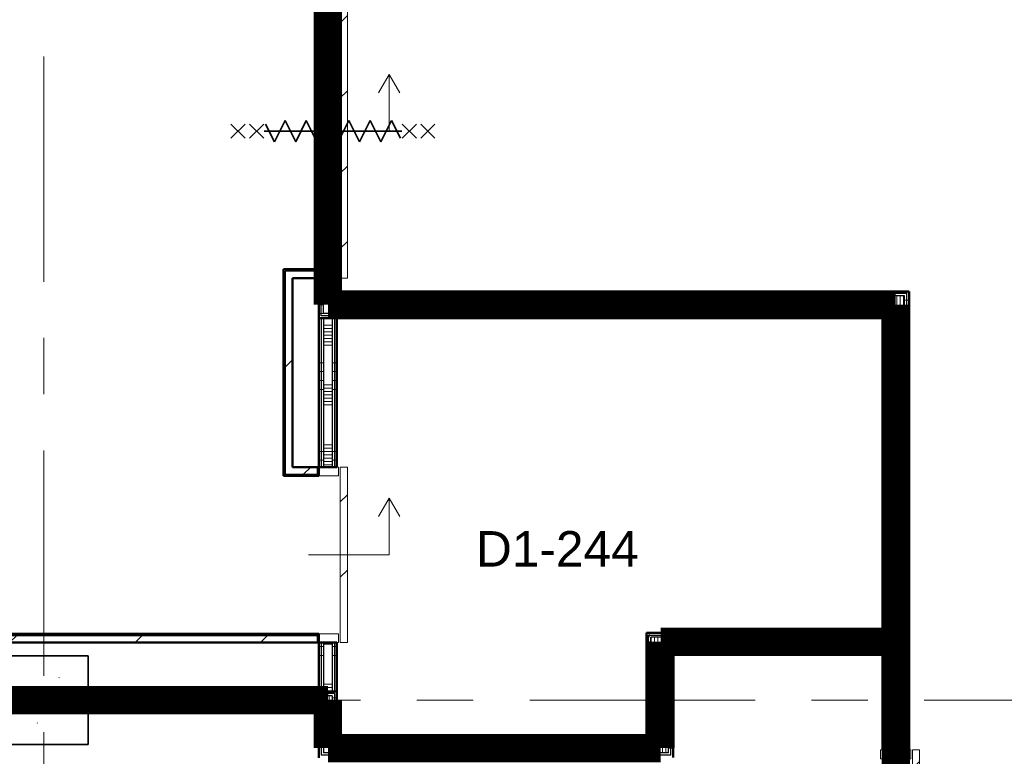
# Model space of a CAD drawing. Extents: x -2538 to 83400, y -8040 to 61900.
# Tile 85 of 105: x 62263 to 67812, y 30884 to 35037. Entities that reach past the tile are written whole.
import ezdxf

# ---------------------------------------------------------------- set-up
doc = ezdxf.new("R2010")
doc.units = 0
doc.header["$LTSCALE"] = 100
doc.linetypes.add('SCHEIDING_BRANDWEREND60', pattern=[3.2, 0.8, -1.6, 0.8])
doc.linetypes.add('stramien', pattern=[22.225, 12.7, -3.175, 3.175, -3.175])
for name, color, linetype, lineweight in [('00---0--FM-RUIMTENR', 7, 'Continuous', 18), ('BA20----_WANDEN', 14, 'Continuous', 50), ('BL$1A---_ALGEMEEN', 7, 'Continuous', 18), ('BL$7A---_STRAMIEN', 7, 'Continuous', 18), ('BL20----_WANDEN', 7, 'Continuous', 25), ('BL28----_CONSTRUCTIES', 4, 'Continuous', 18), ('BL30----_BRANDSYMBOLEN', 14, 'Continuous', 35), ('BL30----_KOZIJNEN', 14, 'Continuous', 25), ('BL40----_BRANDWERENDESCHEIDING_60MIN', 84, 'SCHEIDING_BRANDWEREND60', 158)]:
    doc.layers.add(name, color=color, linetype=linetype, lineweight=lineweight)
doc.styles.add('Arial', font='arial.ttf', dxfattribs={"height": 200})
pattern_1 = [(270, (65412.5, 33505), (500, 1e-12), []), (270, (65362.5, 33505), (500, 1e-12), []), (270, (65312.5, 33505), (500, 1e-12), []), (270, (65262.5, 33505), (500, 1e-12), [])]
pattern_2 = [(180, (67275, 31355), (9e-13, -500), []), (180, (67275, 31405), (9e-13, -500), []), (180, (67275, 31455), (9e-13, -500), []), (180, (67275, 31505), (9e-13, -500), [])]
pattern_3 = [(270, (64747.5, 30977.5), (500, 9e-13), []), (270, (64697.5, 30977.5), (500, 9e-13), []), (270, (64647.5, 30977.5), (500, 9e-13), []), (270, (64597.5, 30977.5), (500, 9e-13), [])]
pattern_4 = [(90, (66660, 31480), (-500, -2e-12), []), (90, (66710, 31480), (-500, -2e-12), []), (90, (66760, 31480), (-500, -2e-12), []), (90, (66810, 31480), (-500, -2e-12), [])]
pattern_5 = [(180, (65945, 31428.75), (-6e-14, -500), []), (180, (65945, 31478.75), (-6e-14, -500), []), (180, (65945, 31528.75), (-6e-14, -500), []), (180, (65945, 31578.75), (-6e-14, -500), [])]
pattern_6 = [(270, (63150, 31250), (500, 2e-12), []), (270, (63100, 31250), (500, 2e-12), []), (270, (63050, 31250), (500, 2e-12), []), (270, (63000, 31250), (500, 2e-12), [])]
pattern_7 = [(45, (1253.4, 5927.3), (-353.5534, 353.5534), [])]
pattern_8 = [(315, (-25767.7, 62746.6), (500, 500), []), (315, (-25767.7, 62576.6), (500, 500), []), (315, (-25767.7, 62566.6), (500, 500), []), (315, (-25767.7, 62556.6), (500, 500), []), (315, (-25767.7, 62546.6), (500, 500), []), (315, (-25767.7, 62536.6), (500, 500), []), (315, (-25767.7, 62526.6), (500, 500), []), (315, (-25767.7, 62516.6), (500, 500), [])]
pattern_9 = [(135, (24787.7, -65946.6), (-500, -500), []), (135, (24787.7, -65776.6), (-500, -500), []), (135, (24787.7, -65766.6), (-500, -500), []), (135, (24787.7, -65756.6), (-500, -500), []), (135, (24787.7, -65746.6), (-500, -500), []), (135, (24787.7, -65736.6), (-500, -500), []), (135, (24787.7, -65726.6), (-500, -500), []), (135, (24787.7, -65716.6), (-500, -500), [])]
pattern_10 = [(1e-13, (63950, 30863.75), (-9e-13, 500), []), (1e-13, (63950, 30813.75), (-9e-13, 500), []), (1e-13, (63950, 30763.75), (-9e-13, 500), []), (1e-13, (63950, 30713.75), (-9e-13, 500), [])]
pattern_11 = [(1e-13, (63950, 32102.5), (-9e-13, 500), []), (1e-13, (63950, 32052.5), (-9e-13, 500), []), (1e-13, (63950, 32002.5), (-9e-13, 500), []), (1e-13, (63950, 31952.5), (-9e-13, 500), [])]
pattern_12 = [(1e-13, (63950, 34930), (-9e-13, 500), []), (1e-13, (63950, 34880), (-9e-13, 500), []), (1e-13, (63950, 34830), (-9e-13, 500), []), (1e-13, (63950, 34780), (-9e-13, 500), [])]

# ---------------------------------------------------------------- blocks, each defined once
blk = doc.blocks.new('28_CL_beton - kolom - Betonkolom 500x500-V10-1')
at = {"layer": 'BL28----_CONSTRUCTIES'}
h = blk.add_hatch(dxfattribs=at)
h.set_pattern_fill('FP_12', color=256, style=0, pattern_type=2)
h.set_pattern_definition([(50, (-61146.6, -25272.7), (728.7365, -63.756), [76.2, -838.2]), (355, (-61146.6, -25272.7), (-140.972, 764.228), [60.96, -670.56]), (100.451, (-61085.9, -25278), (587.77, 700.467), [64.76, -712.36]), (46.184, (-61146.6, -25069.5), (1084.316, -168.171), [114.3, -1257.3]), (96.636, (-61056.2, -25083.5), (949.61, 989.71), [97.14, -1068.54]), (351.184, (-61146.6, -25069.5), (949.62, 989.701), [91.44, -1005.84]), (21, (-61045, -25120.3), (606.458, -409.0606), [76.2, -838.2]), (326, (-61045, -25120.3), (247.208, 736.753), [60.96, -670.56]), (71.451, (-60994.5, -25154.4), (853.668, 327.6855), [64.76, -712.36]), (37.5, (-61146.6, -25272.68), (12.3547, 338.2201), [3.353, -659.079, 3.353, -677.367, -673.1]), (37.5, (-61146.6, -25272.68), (12.3547, 338.2201), [-1343.152, 3.353, -669.747]), (7.5, (-61146.6, -25272.68), (267.2789, 400.7221), [3.353, -384.759, 3.353, -643.839, -256.54]), (7.5, (-61146.6, -25272.68), (267.2789, 400.7221), [-1035.304, 3.353, -253.187]), (327.5, (-61373.18, -25272.68), (542.3633, -22.9153), [3.353, -250.647, 3.353, -1840.687]), (327.5, (-61373.18, -25272.68), (542.3633, -22.9153), [-257.353, -789.127, 3.353, -1048.207]), (317.5, (-61474.78, -25272.7), (592.517, 101.707), [3.353, -326.847, 3.353, -522.935, -746.76]), (317.5, (-61474.78, -25272.7), (592.517, 101.707), [-856.488, 3.353, -743.407])])
h.paths.add_polyline_path([(250, -250), (250, 250), (-250, 250), (-250, -250)], flags=0)
at = {"layer": 'BL28----_CONSTRUCTIES', "lineweight": 35}
for p, q in [((250, 250), (-250, 250)), ((-250, 250), (-250, -250)), ((250, -250), (250, 250)), ((-250, -250), (250, -250))]:
    blk.add_line(p, q, dxfattribs=at)
blk = doc.blocks.new('32_DR_AMC_s_enkele schuifdeur_dt1 - 1660x2160_wbdbo60-V95-1')
at = {"layer": 'BL30----_BRANDSYMBOLEN', "lineweight": 18}
h = blk.add_hatch(dxfattribs=at)
h.set_pattern_fill('FP_454', color=256, style=0, pattern_type=2)
h.set_pattern_definition([(315, (-28156.7, 62746.6), (500, 500), []), (315, (-28156.7, 62576.6), (500, 500), []), (315, (-28156.7, 62566.6), (500, 500), []), (315, (-28156.7, 62556.6), (500, 500), []), (315, (-28156.7, 62546.6), (500, 500), []), (315, (-28156.7, 62536.6), (500, 500), []), (315, (-28156.7, 62526.6), (500, 500), []), (315, (-28156.7, 62516.6), (500, 500), [])])
h.paths.add_polyline_path([(-505, -60), (-455, -60), (-455, 60), (-505, 60)], flags=0)
at = {"layer": 'BL30----_KOZIJNEN', "lineweight": 18}
h = blk.add_hatch(dxfattribs=at)
h.set_pattern_fill('FP_455', color=256, style=0, pattern_type=2)
h.set_pattern_definition([(315, (-28156.68, 62746.6), (212.132, 212.132), [])])
h.paths.add_polyline_path([(-505, -110), (1155, -110), (1155, -70), (-505, -70)], flags=0)
at = {"layer": 'BL$1A---_ALGEMEEN'}
for p, q in [((325, 109.9), (325, -346)), ((645, -346), (541.1, -286)), ((325, -346), (645, -346)), ((645, -346), (541.1, -406))]:
    blk.add_line(p, q, dxfattribs=at)
at = {"layer": 'BL30----_BRANDSYMBOLEN'}
for p, q in [((285, 466.4), (365, 546.4)), ((365, 466.4), (285, 546.4)), ((285, 361.4), (365, 441.4)), ((365, 361.4), (285, 441.4)), ((365, 351.4), (265, 301.4)), ((325, -416.3), (325, 358.7)), ((325, -416.3), (325, 358.7)), ((265, 301.4), (385, 241.4)), ((385, 241.4), (265, 181.4)), ((265, 181.4), (385, 121.4)), ((385, 121.4), (265, 61.4)), ((265, 61.4), (385, 1.4)), ((385, 1.4), (265, -58.6)), ((265, -58.6), (385, -118.6)), ((385, -118.6), (265, -178.6)), ((265, -178.6), (385, -238.6)), ((385, -238.6), (265, -298.6)), ((265, -298.6), (385, -358.6)), ((385, -358.6), (285, -408.6)), ((365, -498.7), (285, -418.6)), ((285, -498.7), (365, -418.6)), ((285, -603.6), (365, -523.6)), ((365, -603.6), (285, -523.6))]:
    blk.add_line(p, q, dxfattribs=at)
at = {"layer": 'BL30----_KOZIJNEN', "lineweight": 18}
for p, q in [((-505, -60), (-505, 60)), ((-505, 60), (-455, 60)), ((-455, 60), (-455, -60)), ((1105, -60), (1105, 60)), ((1105, 60), (1155, 60)), ((1155, 60), (1155, -60)), ((-455, -60), (-505, -60)), ((-505, -70), (1155, -70)), ((-505, -110), (-505, -70)), ((1155, -110), (-505, -110)), ((1155, -60), (1105, -60)), ((1155, -70), (1155, -110))]:
    blk.add_line(p, q, dxfattribs=at)
blk = doc.blocks.new('32_DR_AMC_s_enkele schuifdeur_dt1 - 990x2160-V96-1')
at = {"layer": 'BL$1A---_ALGEMEEN'}
h = blk.add_hatch(dxfattribs=at)
h.set_pattern_fill('FP_456', color=256, style=0, pattern_type=2)
h.set_pattern_definition(pattern_8)
h.paths.add_polyline_path([(-170, -60), (-120, -60), (-120, 60), (-170, 60)], flags=0)
at = {"layer": 'BL30----_KOZIJNEN', "lineweight": 18}
h = blk.add_hatch(dxfattribs=at)
h.set_pattern_fill('FP_456', color=256, style=0, pattern_type=2)
h.set_pattern_definition(pattern_8)
h.paths.add_polyline_path([(770, -60), (820, -60), (820, 60), (770, 60)], flags=0)
h = blk.add_hatch(dxfattribs=at)
h.set_pattern_fill('FP_457', color=256, style=0, pattern_type=2)
h.set_pattern_definition([(315, (-25767.68, 62746.6), (212.132, 212.132), [])])
h.paths.add_polyline_path([(-170, -110), (820, -110), (820, -70), (-170, -70)], flags=0)
at = {"layer": 'BL$1A---_ALGEMEEN'}
for p, q in [((325, 109.9), (325, -346)), ((645, -346), (541.1, -286)), ((325, -346), (645, -346)), ((645, -346), (541.1, -406))]:
    blk.add_line(p, q, dxfattribs=at)
at = {"layer": 'BL30----_KOZIJNEN', "lineweight": 18}
for p, q in [((-170, -60), (-170, 60)), ((-170, 60), (-120, 60)), ((-120, 60), (-120, -60)), ((770, -60), (770, 60)), ((770, 60), (820, 60)), ((820, 60), (820, -60)), ((-120, -60), (-170, -60)), ((-170, -70), (820, -70)), ((-170, -110), (-170, -70)), ((820, -110), (-170, -110)), ((820, -60), (770, -60)), ((820, -70), (820, -110))]:
    blk.add_line(p, q, dxfattribs=at)
blk = doc.blocks.new('32_DR_AMC_s_enkele schuifdeur_dt1 - 1060x2160_wbdbo60-V97-1')
at = {"layer": 'BL30----_BRANDSYMBOLEN', "lineweight": 18}
h = blk.add_hatch(dxfattribs=at)
h.set_pattern_fill('FP_458', color=256, style=0, pattern_type=2)
h.set_pattern_definition(pattern_9)
h.paths.add_polyline_path([(-155, 85), (-205, 85), (-205, -85), (-155, -85)], flags=0)
at = {"layer": 'BL30----_KOZIJNEN', "lineweight": 18}
h = blk.add_hatch(dxfattribs=at)
h.set_pattern_fill('FP_459', color=256, style=0, pattern_type=2)
h.set_pattern_definition([(135, (24787.68, -65946.6), (-212.132, -212.132), [])])
h.paths.add_polyline_path([(855, 135), (-205, 135), (-205, 95), (855, 95)], flags=0)
h = blk.add_hatch(dxfattribs=at)
h.set_pattern_fill('FP_458', color=256, style=0, pattern_type=2)
h.set_pattern_definition(pattern_9)
h.paths.add_polyline_path([(855, 85), (805, 85), (805, -85), (855, -85)], flags=0)
at = {"layer": 'BL$1A---_ALGEMEEN'}
for p, q in [((645, 371), (541.1, 431)), ((325, -84.9), (325, 371)), ((325, 371), (645, 371)), ((645, 371), (541.1, 311))]:
    blk.add_line(p, q, dxfattribs=at)
at = {"layer": 'BL30----_BRANDSYMBOLEN'}
for p, q in [((285, 603.6), (365, 523.6)), ((365, 603.6), (285, 523.6)), ((365, 498.7), (285, 418.6)), ((285, 498.7), (365, 418.6)), ((385, 358.6), (285, 408.6)), ((325, 416.3), (325, -358.7)), ((325, 416.3), (325, -358.7)), ((265, 298.6), (385, 358.6)), ((385, 238.6), (265, 298.6)), ((265, 178.6), (385, 238.6)), ((385, 118.6), (265, 178.6)), ((265, 58.6), (385, 118.6)), ((385, -1.4), (265, 58.6)), ((265, -61.4), (385, -1.4)), ((385, -121.4), (265, -61.4)), ((265, -181.4), (385, -121.4)), ((385, -241.4), (265, -181.4)), ((265, -301.4), (385, -241.4)), ((365, -351.4), (265, -301.4)), ((285, -361.4), (365, -441.4)), ((365, -361.4), (285, -441.4)), ((285, -466.4), (365, -546.4)), ((365, -466.4), (285, -546.4))]:
    blk.add_line(p, q, dxfattribs=at)
at = {"layer": 'BL30----_KOZIJNEN', "lineweight": 18}
for p, q in [((855, 135), (-205, 135)), ((-205, 135), (-205, 95)), ((855, 95), (855, 135)), ((-205, 95), (855, 95)), ((-155, 85), (-205, 85)), ((-205, 85), (-205, -85)), ((-155, -85), (-155, 85)), ((855, 85), (805, 85)), ((805, 85), (805, -85)), ((855, -85), (855, 85)), ((-205, -85), (-155, -85)), ((805, -85), (855, -85))]:
    blk.add_line(p, q, dxfattribs=at)

msp = doc.modelspace()

# ---------------------------------------------------------------- hatches: boundary and pattern name
at = {"layer": 'BA20----_WANDEN', "lineweight": 18}
h = msp.add_hatch(dxfattribs=at)
h.set_pattern_fill('FP_678', color=256, angle=90, style=0, pattern_type=2)
h.set_pattern_definition(pattern_12)
h.paths.add_polyline_path([(63950, 33367.5), (63962.5, 33367.5), (63962.5, 33579), (63950, 33579), (63950, 33492.7)], flags=0)
h.paths.add_polyline_path([(63962.5, 35239), (63962.5, 36892.5), (63950, 36892.5), (63950, 35239)], flags=0)
h = msp.add_hatch(dxfattribs=at)
h.set_pattern_fill('FP_678', color=256, angle=90, style=0, pattern_type=2)
h.set_pattern_definition(pattern_12)
h.paths.add_polyline_path([(63962.5, 33380), (63975, 33380), (63975, 33579), (63962.5, 33579), (63962.5, 33492.7)], flags=0)
h.paths.add_polyline_path([(63962.5, 35239), (63975, 35239), (63975, 36880), (63962.5, 36880), (63962.5, 35445.5)], flags=0)
h = msp.add_hatch(dxfattribs=at)
h.set_pattern_fill('FP_679', color=256, angle=90, style=0, pattern_type=2)
h.set_pattern_definition([(1e-13, (63950, 35130), (-6e-13, 337.5), []), (1e-13, (63950, 35111.25), (-6e-13, 337.5), []), (1e-13, (63950, 35092.5), (-6e-13, 337.5), []), (1e-13, (63950, 35073.75), (-6e-13, 337.5), []), (1e-13, (63950, 35055), (-6e-13, 337.5), []), (1e-13, (63950, 35036.25), (-6e-13, 337.5), []), (1e-13, (63950, 35017.5), (-6e-13, 337.5), [])])
h.paths.add_polyline_path([(63975, 33480), (64025, 33480), (64025, 33579), (63975, 33579), (63975, 33492.7)], flags=0)
h.paths.add_polyline_path([(64025, 35239), (64025, 36780), (63975, 36780), (63975, 35239)], flags=0)
h = msp.add_hatch(dxfattribs=at)
h.set_pattern_fill('FP_678', color=256, angle=90, style=0, pattern_type=2)
h.set_pattern_definition(pattern_12)
h.paths.add_polyline_path([(64037.5, 33492.5), (64037.5, 33579), (64025, 33579), (64025, 33492.5)], flags=0)
h.paths.add_polyline_path([(64025, 35239), (64037.5, 35239), (64037.5, 36767.5), (64025, 36767.5), (64025, 35445.5)], flags=0)
h = msp.add_hatch(dxfattribs=at)
h.set_pattern_fill('FP_678', color=256, angle=90, style=0, pattern_type=2)
h.set_pattern_definition(pattern_12)
h.paths.add_polyline_path([(64037.5, 33505), (64050, 33505), (64050, 33579), (64037.5, 33579)], flags=0)
h.paths.add_polyline_path([(64037.5, 35239), (64050, 35239), (64050, 36755), (64037.5, 36755), (64037.5, 35445.5)], flags=0)
h = msp.add_hatch(dxfattribs=at)
h.set_pattern_fill('FP_44', color=256, style=0, pattern_type=2)
h.set_pattern_definition(pattern_7)
h.paths.add_polyline_path([(63760, 32475), (63760, 33630), (63750, 33630), (63750, 32475)], flags=0)
h = msp.add_hatch(dxfattribs=at)
h.set_pattern_fill('FP_44', color=256, style=0, pattern_type=2)
h.set_pattern_definition(pattern_7)
h.paths.add_polyline_path([(63760, 32515), (63800, 32515), (63800, 33620), (63760, 33620), (63760, 33213.7)], flags=0)
h = msp.add_hatch(dxfattribs=at)
h.set_pattern_fill('FP_88', color=256, angle=-270, style=0, pattern_type=2)
h.set_pattern_definition([(270, (65612.5, 33505), (337.5, 9e-13), []), (270, (65593.75, 33505), (337.5, 9e-13), []), (270, (65575, 33505), (337.5, 9e-13), []), (270, (65556.25, 33505), (337.5, 9e-13), []), (270, (65537.5, 33505), (337.5, 9e-13), []), (270, (65518.75, 33505), (337.5, 9e-13), []), (270, (65500, 33505), (337.5, 9e-13), [])])
h.paths.add_polyline_path([(67150, 33380), (67250, 33380), (67250, 33480), (63975, 33480), (63975, 33380), (65695.9, 33380)], flags=0)
h = msp.add_hatch(dxfattribs=at)
h.set_pattern_fill('FP_87', color=256, angle=-270, style=0, pattern_type=2)
h.set_pattern_definition(pattern_1)
h.paths.add_polyline_path([(67250, 33480), (67262.5, 33480), (67262.5, 33492.5), (64025, 33492.5), (64025, 33480), (65695.9, 33480)], flags=0)
h = msp.add_hatch(dxfattribs=at)
h.set_pattern_fill('FP_87', color=256, angle=-270, style=0, pattern_type=2)
h.set_pattern_definition(pattern_1)
h.paths.add_polyline_path([(67262.5, 33492.5), (67275, 33492.5), (67275, 33505), (64037.5, 33505), (64037.5, 33492.5), (65695.9, 33492.5)], flags=0)
h = msp.add_hatch(dxfattribs=at)
h.set_pattern_fill('FP_89', color=256, angle=90, style=0, pattern_type=2)
h.set_pattern_definition(pattern_2)
h.paths.add_polyline_path([(67262.5, 28967.5), (67262.5, 29860), (67250, 29860), (67250, 28967.5)], flags=0)
h.paths.add_polyline_path([(67262.5, 30920), (67262.5, 33480), (67250, 33480), (67250, 30920)], flags=0)
h = msp.add_hatch(dxfattribs=at)
h.set_pattern_fill('FP_89', color=256, angle=90, style=0, pattern_type=2)
h.set_pattern_definition(pattern_2)
h.paths.add_polyline_path([(67275, 28955), (67275, 29860), (67262.5, 29860), (67262.5, 28955)], flags=0)
h.paths.add_polyline_path([(67262.5, 30920), (67275, 30920), (67275, 33492.5), (67262.5, 33492.5), (67262.5, 30982)], flags=0)
h = msp.add_hatch(dxfattribs=at)
h.set_pattern_fill('FP_87', color=256, angle=-270, style=0, pattern_type=2)
h.set_pattern_definition(pattern_1)
h.paths.add_polyline_path([(67125, 33355), (67137.5, 33355), (67137.5, 33367.5), (63950, 33367.5), (63950, 33355), (65695.9, 33355)], flags=0)
h = msp.add_hatch(dxfattribs=at)
h.set_pattern_fill('FP_676', color=256, angle=90, style=0, pattern_type=2)
h.set_pattern_definition(pattern_11)
h.paths.add_polyline_path([(63962.5, 31250), (63962.5, 31525), (63950, 31525), (63950, 31250)], flags=0)
h.paths.add_polyline_path([(63962.5, 32515), (63962.5, 33355), (63950, 33355), (63950, 32515)], flags=0)
h = msp.add_hatch(dxfattribs=at)
h.set_pattern_fill('FP_87', color=256, angle=-270, style=0, pattern_type=2)
h.set_pattern_definition(pattern_1)
h.paths.add_polyline_path([(67137.5, 33367.5), (67150, 33367.5), (67150, 33380), (63962.5, 33380), (63962.5, 33367.5), (65695.9, 33367.5)], flags=0)
h = msp.add_hatch(dxfattribs=at)
h.set_pattern_fill('FP_676', color=256, angle=90, style=0, pattern_type=2)
h.set_pattern_definition(pattern_11)
h.paths.add_polyline_path([(63975, 31250), (63975, 31525), (63962.5, 31525), (63962.5, 31250)], flags=0)
h.paths.add_polyline_path([(63975, 32515), (63975, 33355), (63962.5, 33355), (63962.5, 32515)], flags=0)
h = msp.add_hatch(dxfattribs=at)
h.set_pattern_fill('FP_677', color=256, angle=90, style=0, pattern_type=2)
h.set_pattern_definition([(1e-13, (63950, 32302.5), (-6e-13, 337.5), []), (1e-13, (63950, 32283.75), (-6e-13, 337.5), []), (1e-13, (63950, 32265), (-6e-13, 337.5), []), (1e-13, (63950, 32246.25), (-6e-13, 337.5), []), (1e-13, (63950, 32227.5), (-6e-13, 337.5), []), (1e-13, (63950, 32208.75), (-6e-13, 337.5), []), (1e-13, (63950, 32190), (-6e-13, 337.5), [])])
h.paths.add_polyline_path([(63975, 31250), (64025, 31250), (64025, 31525), (63975, 31525), (63975, 31260.9)], flags=0)
h.paths.add_polyline_path([(63975, 32515), (64025, 32515), (64025, 33355), (63975, 33355), (63975, 33213.7)], flags=0)
h = msp.add_hatch(dxfattribs=at)
h.set_pattern_fill('FP_676', color=256, angle=90, style=0, pattern_type=2)
h.set_pattern_definition(pattern_11)
h.paths.add_polyline_path([(64025, 31250), (64037.5, 31250), (64037.5, 31525), (64025, 31525), (64025, 31260.9)], flags=0)
h.paths.add_polyline_path([(64037.5, 32515), (64037.5, 33355), (64025, 33355), (64025, 32515)], flags=0)
h = msp.add_hatch(dxfattribs=at)
h.set_pattern_fill('FP_676', color=256, angle=90, style=0, pattern_type=2)
h.set_pattern_definition(pattern_11)
h.paths.add_polyline_path([(64037.5, 31250), (64050, 31250), (64050, 31525), (64037.5, 31525), (64037.5, 31260.9)], flags=0)
h.paths.add_polyline_path([(64050, 32515), (64050, 33355), (64037.5, 33355), (64037.5, 32515)], flags=0)
h = msp.add_hatch(dxfattribs=at)
h.set_pattern_fill('FP_89', color=256, angle=90, style=0, pattern_type=2)
h.set_pattern_definition(pattern_2)
h.paths.add_polyline_path([(67137.5, 29092.5), (67137.5, 29860), (67125, 29860), (67125, 29092.5)], flags=0)
h.paths.add_polyline_path([(67125, 30920), (67137.5, 30920), (67137.5, 31492.5), (67125, 31492.5), (67125, 30982)], flags=0)
h.paths.add_polyline_path([(67125, 31567.5), (67137.5, 31567.5), (67137.5, 33355), (67125, 33355), (67125, 31580)], flags=0)
h = msp.add_hatch(dxfattribs=at)
h.set_pattern_fill('FP_89', color=256, angle=90, style=0, pattern_type=2)
h.set_pattern_definition(pattern_2)
h.paths.add_polyline_path([(67150, 29080), (67150, 29860), (67137.5, 29860), (67137.5, 29080)], flags=0)
h.paths.add_polyline_path([(67137.5, 30920), (67150, 30920), (67150, 31505), (67137.5, 31505), (67137.5, 30982)], flags=0)
h.paths.add_polyline_path([(67137.5, 31555), (67150, 31555), (67150, 33367.5), (67137.5, 33367.5), (67137.5, 31567.5)], flags=0)
h = msp.add_hatch(dxfattribs=at)
h.set_pattern_fill('FP_90', color=256, angle=90, style=0, pattern_type=2)
h.set_pattern_definition([(180, (67275, 31155), (6e-13, -337.5), []), (180, (67275, 31173.75), (6e-13, -337.5), []), (180, (67275, 31192.5), (6e-13, -337.5), []), (180, (67275, 31211.25), (6e-13, -337.5), []), (180, (67275, 31230), (6e-13, -337.5), []), (180, (67275, 31248.75), (6e-13, -337.5), []), (180, (67275, 31267.5), (6e-13, -337.5), [])])
h.paths.add_polyline_path([(67250, 28980), (67250, 29860), (67150, 29860), (67150, 28980)], flags=0)
h.paths.add_polyline_path([(67150, 30920), (67250, 30920), (67250, 33380), (67150, 33380), (67150, 30982)], flags=0)
h = msp.add_hatch(dxfattribs=at)
h.set_pattern_fill('FP_44', color=256, style=0, pattern_type=2)
h.set_pattern_definition(pattern_7)
h.paths.add_polyline_path([(63950, 32475), (63950, 32515), (63760, 32515), (63760, 32475)], flags=0)
h = msp.add_hatch(dxfattribs=at)
h.set_pattern_fill('FP_44', color=256, style=0, pattern_type=2)
h.set_pattern_definition(pattern_7)
h.paths.add_polyline_path([(63950, 32465), (63950, 32475), (63750, 32475), (63750, 32465)], flags=0)
h = msp.add_hatch(dxfattribs=at)
h.set_pattern_fill('FP_44', color=256, style=0, pattern_type=2)
h.set_pattern_definition(pattern_7)
h.paths.add_polyline_path([(63950, 31565), (63950, 31575), (56840, 31575), (56840, 31565), (63588.4, 31565)], flags=0)
h = msp.add_hatch(dxfattribs=at)
h.set_pattern_fill('FP_95', color=256, angle=90, style=0, pattern_type=2)
h.set_pattern_definition(pattern_4)
h.paths.add_polyline_path([(67125, 31567.5), (67125, 31580), (65795, 31580), (65795, 31567.5), (67101, 31567.5)], flags=0)
h = msp.add_hatch(dxfattribs=at)
h.set_pattern_fill('FP_44', color=256, style=0, pattern_type=2)
h.set_pattern_definition(pattern_7)
h.paths.add_polyline_path([(63939.6, 31525), (63950, 31525), (63950, 31565), (56800, 31565), (56800, 31525), (63588.4, 31525)], flags=0)
h = msp.add_hatch(dxfattribs=at)
h.set_pattern_fill('FP_97', color=256, angle=90, style=0, pattern_type=2)
h.set_pattern_definition(pattern_5)
h.paths.add_polyline_path([(65807.5, 30977.5), (65807.5, 31567.5), (65795, 31567.5), (65795, 30977.5)], flags=0)
h = msp.add_hatch(dxfattribs=at)
h.set_pattern_fill('FP_95', color=256, angle=90, style=0, pattern_type=2)
h.set_pattern_definition(pattern_4)
h.paths.add_polyline_path([(67137.5, 31555), (67137.5, 31567.5), (65807.5, 31567.5), (65807.5, 31555), (67125, 31555)], flags=0)
h = msp.add_hatch(dxfattribs=at)
h.set_pattern_fill('FP_97', color=256, angle=90, style=0, pattern_type=2)
h.set_pattern_definition(pattern_5)
h.paths.add_polyline_path([(65807.5, 30965), (65820, 30965), (65820, 31555), (65807.5, 31555), (65807.5, 30977.5)], flags=0)
h = msp.add_hatch(dxfattribs=at)
h.set_pattern_fill('FP_96', color=256, angle=90, style=0, pattern_type=2)
h.set_pattern_definition([(90, (66460, 31480), (-337.5, -1e-12), []), (90, (66478.75, 31480), (-337.5, -1e-12), []), (90, (66497.5, 31480), (-337.5, -1e-12), []), (90, (66516.25, 31480), (-337.5, -1e-12), []), (90, (66535, 31480), (-337.5, -1e-12), []), (90, (66553.75, 31480), (-337.5, -1e-12), []), (90, (66572.5, 31480), (-337.5, -1e-12), [])])
h.paths.add_polyline_path([(67137.5, 31505), (67150, 31505), (67150, 31555), (65820, 31555), (65820, 31505), (67125, 31505)], flags=0)
h = msp.add_hatch(dxfattribs=at)
h.set_pattern_fill('FP_98', color=256, angle=90, style=0, pattern_type=2)
h.set_pattern_definition([(180, (65945, 31228.75), (-4e-14, -337.5), []), (180, (65945, 31247.5), (-4e-14, -337.5), []), (180, (65945, 31266.25), (-4e-14, -337.5), []), (180, (65945, 31285), (-4e-14, -337.5), []), (180, (65945, 31303.75), (-4e-14, -337.5), []), (180, (65945, 31322.5), (-4e-14, -337.5), []), (180, (65945, 31341.25), (-4e-14, -337.5), [])])
h.paths.add_polyline_path([(65820, 30952.5), (65920, 30952.5), (65920, 31505), (65820, 31505), (65820, 30965)], flags=0)
h = msp.add_hatch(dxfattribs=at)
h.set_pattern_fill('FP_95', color=256, angle=90, style=0, pattern_type=2)
h.set_pattern_definition(pattern_4)
h.paths.add_polyline_path([(67125, 31492.5), (67137.5, 31492.5), (67137.5, 31505), (65920, 31505), (65920, 31492.5), (67101, 31492.5)], flags=0)
h = msp.add_hatch(dxfattribs=at)
h.set_pattern_fill('FP_97', color=256, angle=90, style=0, pattern_type=2)
h.set_pattern_definition(pattern_5)
h.paths.add_polyline_path([(65920, 30902.5), (65932.5, 30902.5), (65932.5, 31492.5), (65920, 31492.5), (65920, 30952.5)], flags=0)
h = msp.add_hatch(dxfattribs=at)
h.set_pattern_fill('FP_95', color=256, angle=90, style=0, pattern_type=2)
h.set_pattern_definition(pattern_4)
h.paths.add_polyline_path([(67125, 31480), (67125, 31492.5), (65932.5, 31492.5), (65932.5, 31480), (67101, 31480)], flags=0)
h = msp.add_hatch(dxfattribs=at)
h.set_pattern_fill('FP_97', color=256, angle=90, style=0, pattern_type=2)
h.set_pattern_definition(pattern_5)
h.paths.add_polyline_path([(65945, 30890), (65945, 31480), (65932.5, 31480), (65932.5, 30890)], flags=0)
h = msp.add_hatch(dxfattribs=at)
h.set_pattern_fill('FP_275', color=256, angle=-270, style=0, pattern_type=2)
h.set_pattern_definition(pattern_6)
h.paths.add_polyline_path([(64050, 31237.5), (64050, 31250), (62650, 31250), (62650, 31237.5), (64037.5, 31237.5)], flags=0)
h = msp.add_hatch(dxfattribs=at)
h.set_pattern_fill('FP_275', color=256, angle=-270, style=0, pattern_type=2)
h.set_pattern_definition(pattern_6)
h.paths.add_polyline_path([(64037.5, 31225), (64037.5, 31237.5), (62650, 31237.5), (62650, 31225), (64025, 31225)], flags=0)
h = msp.add_hatch(dxfattribs=at)
h.set_pattern_fill('FP_276', color=256, angle=-270, style=0, pattern_type=2)
h.set_pattern_definition([(270, (63350, 31250), (337.5, 1e-12), []), (270, (63331.25, 31250), (337.5, 1e-12), []), (270, (63312.5, 31250), (337.5, 1e-12), []), (270, (63293.75, 31250), (337.5, 1e-12), []), (270, (63275, 31250), (337.5, 1e-12), []), (270, (63256.25, 31250), (337.5, 1e-12), []), (270, (63237.5, 31250), (337.5, 1e-12), [])])
h.paths.add_polyline_path([(64025, 31175), (64025, 31225), (62650, 31225), (62650, 31175), (63975, 31175)], flags=0)
h = msp.add_hatch(dxfattribs=at)
h.set_pattern_fill('FP_674', color=256, angle=90, style=0, pattern_type=2)
h.set_pattern_definition(pattern_10)
h.paths.add_polyline_path([(64025, 30965), (64037.5, 30965), (64037.5, 31225), (64025, 31225), (64025, 30977.5)], flags=0)
h = msp.add_hatch(dxfattribs=at)
h.set_pattern_fill('FP_674', color=256, angle=90, style=0, pattern_type=2)
h.set_pattern_definition(pattern_10)
h.paths.add_polyline_path([(64050, 30977.5), (64050, 31237.5), (64037.5, 31237.5), (64037.5, 30977.5)], flags=0)
h = msp.add_hatch(dxfattribs=at)
h.set_pattern_fill('FP_275', color=256, angle=-270, style=0, pattern_type=2)
h.set_pattern_definition(pattern_6)
h.paths.add_polyline_path([(63975, 31162.5), (63975, 31175), (62650, 31175), (62650, 31162.5), (63962.5, 31162.5)], flags=0)
h = msp.add_hatch(dxfattribs=at)
h.set_pattern_fill('FP_275', color=256, angle=-270, style=0, pattern_type=2)
h.set_pattern_definition(pattern_6)
h.paths.add_polyline_path([(63962.5, 31150), (63962.5, 31162.5), (62650, 31162.5), (62650, 31150), (63950, 31150)], flags=0)
h = msp.add_hatch(dxfattribs=at)
h.set_pattern_fill('FP_675', color=256, angle=90, style=0, pattern_type=2)
h.set_pattern_definition([(1e-13, (63950, 31063.75), (-6e-13, 337.5), []), (1e-13, (63950, 31045), (-6e-13, 337.5), []), (1e-13, (63950, 31026.25), (-6e-13, 337.5), []), (1e-13, (63950, 31007.5), (-6e-13, 337.5), []), (1e-13, (63950, 30988.75), (-6e-13, 337.5), []), (1e-13, (63950, 30970), (-6e-13, 337.5), []), (1e-13, (63950, 30951.25), (-6e-13, 337.5), [])])
h.paths.add_polyline_path([(63975, 30952.5), (64025, 30952.5), (64025, 31175), (63975, 31175), (63975, 30977.5)], flags=0)
h = msp.add_hatch(dxfattribs=at)
h.set_pattern_fill('FP_93', color=256, angle=-270, style=0, pattern_type=2)
h.set_pattern_definition(pattern_3)
h.paths.add_polyline_path([(65820, 30952.5), (65820, 30965), (64025, 30965), (64025, 30952.5), (65695.9, 30952.5)], flags=0)
h = msp.add_hatch(dxfattribs=at)
h.set_pattern_fill('FP_93', color=256, angle=-270, style=0, pattern_type=2)
h.set_pattern_definition(pattern_3)
h.paths.add_polyline_path([(65807.5, 30965), (65807.5, 30977.5), (64037.5, 30977.5), (64037.5, 30965), (65695.9, 30965)], flags=0)
h = msp.add_hatch(dxfattribs=at)
h.set_pattern_fill('FP_94', color=256, angle=-270, style=0, pattern_type=2)
h.set_pattern_definition([(270, (64947.5, 30977.5), (337.5, 6e-13), []), (270, (64928.75, 30977.5), (337.5, 6e-13), []), (270, (64910, 30977.5), (337.5, 6e-13), []), (270, (64891.25, 30977.5), (337.5, 6e-13), []), (270, (64872.5, 30977.5), (337.5, 6e-13), []), (270, (64853.75, 30977.5), (337.5, 6e-13), []), (270, (64835, 30977.5), (337.5, 6e-13), [])])
h.paths.add_polyline_path([(65920, 30902.5), (65920, 30952.5), (63975, 30952.5), (63975, 30902.5), (65695.9, 30902.5)], flags=0)
h = msp.add_hatch(dxfattribs=at)
h.set_pattern_fill('FP_93', color=256, angle=-270, style=0, pattern_type=2)
h.set_pattern_definition(pattern_3)
h.paths.add_polyline_path([(65945, 30877.5), (65945, 30890), (63950, 30890), (63950, 30877.5), (65695.9, 30877.5)], flags=0)
h = msp.add_hatch(dxfattribs=at)
h.set_pattern_fill('FP_93', color=256, angle=-270, style=0, pattern_type=2)
h.set_pattern_definition(pattern_3)
h.paths.add_polyline_path([(65932.5, 30890), (65932.5, 30902.5), (63962.5, 30902.5), (63962.5, 30890), (65695.9, 30890)], flags=0)

# ---------------------------------------------------------------- linework, layer by layer
at = {"layer": 'BL$7A---_STRAMIEN', "linetype": 'stramien'}
for p, q in [((62400, -2000), (62400, 60900)), ((-1537.7, 31200), (83400, 31200)), ((-1537.7, 31200), (83400, 31200))]:
    msp.add_line(p, q, dxfattribs=at)
at = {"layer": 'BL20----_WANDEN', "lineweight": 50}
for p, q in [((63750, 33630), (63750, 32465)), ((63950, 33630), (63750, 33630)), ((63950, 33580), (63950, 33630)), ((63800, 32515), (63800, 33580)), ((63800, 33580), (63950, 33580)), ((63950, 33579), (63950, 32465)), ((64050, 33579), (63950, 33579)), ((64050, 33505), (64050, 33579)), ((67275, 33505), (64050, 33505)), ((67275, 30920), (67275, 33505)), ((67125, 33355), (63950, 33355)), ((64050, 32515), (64050, 33355)), ((67125, 33355), (67125, 31580)), ((63950, 32515), (63800, 32515)), ((63950, 32515), (64050, 32515)), ((63750, 32465), (63950, 32465)), ((63950, 31575), (56850, 31575)), ((63950, 31575), (63950, 31250)), ((67125, 31580), (65795, 31580)), ((65795, 31580), (65795, 30977.5)), ((56800, 31525), (64050, 31525)), ((64050, 30977.5), (64050, 31525)), ((65945, 31480), (67125, 31480)), ((65945, 30877.5), (65945, 31480)), ((67125, 31480), (67125, 30920)), ((62650, 31250), (64050, 31250)), ((62650, 31150), (63950, 31150)), ((63950, 31150), (63950, 30875)), ((65795, 30977.5), (64050, 30977.5)), ((67125, 30920), (67275, 30920))]:
    msp.add_line(p, q, dxfattribs=at)
at = {"layer": 'BL20----_WANDEN'}
for p, q in [((63760, 33620), (63760, 32475)), ((63950, 33620), (63760, 33620)), ((63962.5, 33367.5), (63962.5, 33579)), ((63975, 33380), (63975, 33579)), ((64025, 33579), (64025, 33480)), ((64037.5, 33579), (64037.5, 33492.5)), ((67250, 33480), (64025, 33480)), ((67262.5, 33492.5), (64037.5, 33492.5)), ((67250, 30920), (67250, 33480)), ((67262.5, 30920), (67262.5, 33492.5)), ((67137.5, 33367.5), (63962.5, 33367.5)), ((63962.5, 33355), (63962.5, 32515)), ((67150, 33380), (63975, 33380)), ((63975, 33355), (63975, 32515)), ((64025, 33355), (64025, 32515)), ((64037.5, 33355), (64037.5, 32515)), ((67137.5, 31567.5), (67137.5, 33367.5)), ((67150, 31555), (67150, 33380)), ((63760, 32475), (63950, 32475)), ((56840, 31565), (63950, 31565)), ((63962.5, 31525), (63962.5, 31250)), ((63975, 31525), (63975, 31250)), ((64025, 31525), (64025, 31250)), ((64037.5, 31525), (64037.5, 31250)), ((65807.5, 31567.5), (67137.5, 31567.5)), ((65807.5, 30965), (65807.5, 31567.5)), ((67150, 31555), (65820, 31555)), ((65820, 30952.5), (65820, 31555)), ((65920, 31505), (67150, 31505)), ((65920, 30902.5), (65920, 31505)), ((65932.5, 31492.5), (67137.5, 31492.5)), ((65932.5, 30890), (65932.5, 31492.5)), ((67137.5, 30920), (67137.5, 31492.5)), ((67150, 30920), (67150, 31505)), ((64037.5, 31237.5), (62650, 31237.5)), ((64025, 31225), (62650, 31225)), ((64025, 31225), (64025, 30952.5)), ((64037.5, 31237.5), (64037.5, 30965)), ((63975, 31175), (62650, 31175)), ((63962.5, 31162.5), (62650, 31162.5)), ((63962.5, 31162.5), (63962.5, 30890)), ((63975, 31175), (63975, 30902.5)), ((65807.5, 30965), (64037.5, 30965)), ((65820, 30952.5), (64025, 30952.5)), ((65932.5, 30890), (63962.5, 30890)), ((65920, 30902.5), (63975, 30902.5))]:
    msp.add_line(p, q, dxfattribs=at)
at = {"layer": 'BL40----_BRANDWERENDESCHEIDING_60MIN', "const_width": 160, "flags": 128}
for points in [[(64000, 36830), (64000, 33430)], [(64000, 33430), (67200, 33430)], [(67200, 33430), (67200, 29030)], [(65875, 30930), (65875, 31530)], [(65875, 31530), (67200, 31530)], [(61000, 31200), (64000, 31200)], [(64000, 31200), (64000, 30930)], [(64000, 30930), (65875, 30930)]]:
    msp.add_lwpolyline(points, dxfattribs=at)

# ---------------------------------------------------------------- block references
at = {"layer": 'BL28----_CONSTRUCTIES'}
msp.add_blockref('28_CL_beton - kolom - Betonkolom 500x500-V10-1', (62400, 31200), dxfattribs=at)
at = {"layer": 'BL30----_KOZIJNEN'}
for name, p, rotation in [('32_DR_AMC_s_enkele schuifdeur_dt1 - 1660x2160_wbdbo60-V95-1', (64000, 34084), 89.99999999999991), ('32_DR_AMC_s_enkele schuifdeur_dt1 - 990x2160-V96-1', (64000, 31695), 89.99999999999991), ('32_DR_AMC_s_enkele schuifdeur_dt1 - 1060x2160_wbdbo60-V97-1', (67200, 30715), 269.9999999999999)]:
    msp.add_blockref(name, p, dxfattribs=dict(at, rotation=rotation))

# ---------------------------------------------------------------- texts
at = {"layer": '00---0--FM-RUIMTENR', "insert": (64835.2, 32153.6), "char_height": 200, "width": 1130.379, "attachment_point": 1, "style": 'Arial'}
msp.add_mtext('D1-244', dxfattribs=at)

doc.saveas('drawing.dxf')
